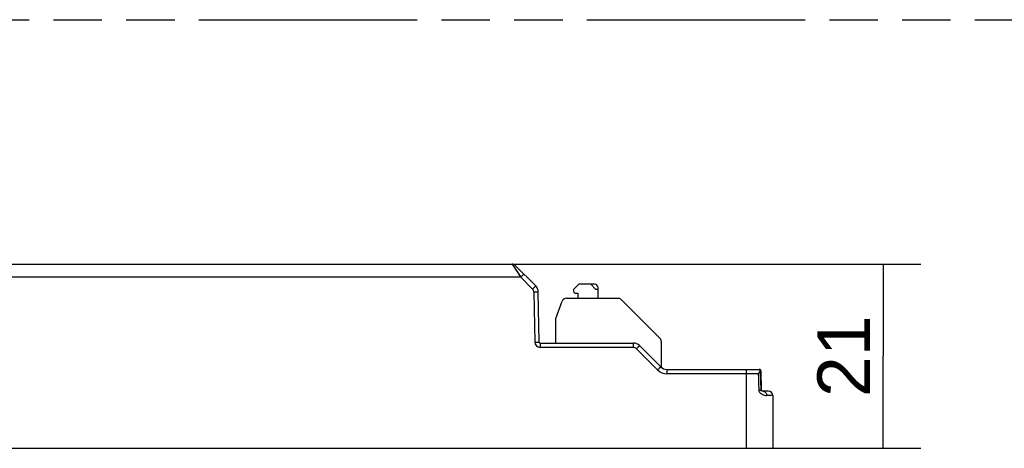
# Model space of a CAD drawing. Header units: millimetres. Extents: x 0 to 210, y 0 to 297.
# Tile 14 of 22: x 89 to 129, y 166 to 183. Entities that reach past the tile are written whole.
import ezdxf
from ezdxf.enums import TextEntityAlignment as Align

# ---------------------------------------------------------------- set-up
doc = ezdxf.new("R2010")
doc.units = ezdxf.units.MM
doc.header["$LTSCALE"] = 19.36
doc.linetypes.add('PHANTOM', pattern=[0.8, 0.45, -0.05, 0.1, -0.05, 0.1, -0.05])
doc.layers.get('0').update_dxf_attribs({"linetype": 'CONTINUOUS'})
doc.layers.add('DEFAULT_3', color=7, linetype='PHANTOM')
doc.layers.add('Z_DIM_2D', color=7, linetype='CONTINUOUS')
doc.styles.add('TEXTSTYLE_3', font='helveticaneueltw1g-ltcn.otf')
doc.dimstyles.new('DIMSTYLE_2', dxfattribs={"dimtxt": 2.1, "dimasz": 3.5, "dimexe": 1.5, "dimexo": 0, "dimgap": 0.525, "dimtad": 1, "dimdec": 3, "dimlfac": 2.857143, "dimdsep": 46, "dimtxsty": 'TEXTSTYLE_3', "dimblk": '_FILLED', "dimblk1": '_FILLED', "dimblk2": '_FILLED', "dimcen": 0.09, "dimclrt": 5, "dimadec": 3, "dimazin": 2, "dimtp": 0.2, "dimtm": 0.2, "dimtfac": 1, "dimtdec": 3, "dimtofl": 0, "dimtmove": 0, "dimatfit": 3, "dimldrblk": '_FILLED', "dimfxl": 0, "dimtolj": 1, "dimarcsym": 0})

# ---------------------------------------------------------------- blocks, each defined once
blk = doc.blocks.new('*D6')
at = {"layer": 'Z_DIM_2D', "color": 2, "linetype": 'Continuous', "transparency": 16777216}
for p, q in [((109.091, 172.932), (125.406, 172.932)), ((123.906, 172.932), (123.906, 169.257)), ((123.906, 165.582), (123.906, 169.257)), ((118.016, 165.582), (125.406, 165.582))]:
    blk.add_line(p, q, dxfattribs=at)
at = {"layer": 'Z_DIM_2D', "color": 5, "linetype": 'Continuous', "transparency": 16777216, "style": 'TEXTSTYLE_3'}
blk.add_text('21', height=2.1, rotation=90, dxfattribs=at).set_placement((123.381, 169.257), align=Align.CENTER)
blk = doc.blocks.new('_FILLED')
at = {"color": 0, "linetype": 'ByBlock'}
blk.add_solid([(0, 0), (-1, 0.125), (-1, -0.125)], dxfattribs=at)
blk = doc.blocks.new('_NONE')

msp = doc.modelspace()

# ---------------------------------------------------------------- linework, layer by layer
at = {"color": 7, "linetype": 'Continuous'}
for p, q in [((67.20073, 172.93152), (109.09076, 172.93152)), ((109.2145, 172.88026), (110.03678, 172.05798)), ((110.17416, 169.81591), (110.13923, 171.81661)), ((111.54324, 171.91652), (111.75324, 172.12652)), ((111.54324, 171.91652), (111.54324, 171.84652)), ((111.61324, 171.77652), (111.71824, 171.77652)), ((111.71824, 171.77652), (111.71824, 171.56652)), ((112.38324, 172.12652), (111.75324, 172.12652)), ((112.43875, 171.91652), (112.24076, 172.12652)), ((112.52324, 171.91652), (112.43875, 171.91652)), ((112.52324, 171.56652), (112.52324, 171.98652)), ((110.84324, 170.76152), (111.09433, 171.45137)), ((111.25878, 171.56652), (113.32576, 171.56652)), ((113.4495, 171.51526), (114.99199, 169.97277)), ((110.84324, 169.78152), (110.84324, 170.76152)), ((115.04324, 169.84903), (115.04324, 168.82086)), ((110.20915, 169.78152), (113.93577, 169.78152)), ((114.18326, 169.67901), (115.02823, 168.83403)), ((115.27572, 168.73152), (118.96654, 168.73152)), ((118.97354, 168.73117), (118.96659, 168.73152)), ((119.03611, 167.89419), (119.01533, 168.67843)), ((119.02261, 168.67777), (119.04296, 167.8941)), ((119.0414, 167.87312), (119.022, 167.87695)), ((119.04931, 167.8715), (119.0414, 167.87312)), ((119.05776, 167.86971), (119.04931, 167.8715)), ((119.07023, 167.86697), (119.05776, 167.86971)), ((119.09079, 167.86241), (119.07023, 167.86697)), ((119.09925, 167.86058), (119.09079, 167.86241)), ((119.32158, 167.85652), (119.12111, 167.85652)), ((119.49658, 167.68228), (119.50574, 165.58152)), ((56.78574, 165.58152), (119.50574, 165.58152))]:
    msp.add_line(p, q, dxfattribs=at)
at = {"color": 9, "linetype": 'Continuous'}
for p, q in [((109.09076, 172.93152), (109.43923, 172.40881)), ((109.10891, 172.90453), (109.13923, 172.85856)), ((109.18299, 172.79323), (109.21052, 172.75186)), ((109.24175, 172.7051), (109.27588, 172.65382)), ((109.43923, 172.40881), (66.85226, 172.40881)), ((109.35052, 172.54184), (109.39312, 172.47762)), ((109.43923, 172.40881), (109.91298, 171.93506)), ((109.96426, 171.81428), (109.99918, 169.81362)), ((110.20915, 169.78152), (110.20915, 169.60728)), ((113.93575, 169.60728), (110.20915, 169.60728)), ((113.93577, 169.60728), (113.93577, 169.78152)), ((114.05953, 169.55601), (114.90449, 168.71105)), ((115.27572, 168.73152), (115.27572, 168.55728)), ((118.45574, 165.58152), (118.45574, 168.73152)), ((118.92231, 168.55728), (115.27572, 168.55728)), ((119.49658, 167.68228), (119.25559, 167.68228))]:
    msp.add_line(p, q, dxfattribs=at)
msp.add_lwpolyline([(109.09076, 172.93152), (109.09264, 172.92863), (109.10891, 172.90453)], dxfattribs=at)
at = {"color": 7, "linetype": 'Continuous'}
for points in [[(119.01532, 168.67834), (119.01521, 168.6808), (119.01278, 168.69452), (119.00691, 168.70735), (118.99848, 168.71744), (118.9881, 168.72482), (118.97601, 168.72954), (118.96316, 168.73143), (118.95998, 168.73149)], [(119.01054, 168.71201), (119.00025, 168.72156), (118.98762, 168.72805), (118.97354, 168.73117)], [(119.0226, 168.67774), (119.02189, 168.6858), (119.01804, 168.69954), (119.01054, 168.71201)], [(119.04503, 167.86818), (119.04519, 167.86806), (119.04535, 167.86794), (119.04531, 167.86797), (119.04505, 167.86822), (119.04459, 167.86869), (119.04383, 167.86957), (119.04274, 167.87103), (119.04139, 167.87315), (119.03979, 167.87618), (119.03827, 167.88003), (119.03703, 167.88482), (119.03629, 167.89034), (119.03609, 167.89419)], [(119.05005, 167.87134), (119.04875, 167.87342), (119.04732, 167.8761), (119.04591, 167.87929), (119.04464, 167.88299), (119.04362, 167.8873), (119.04301, 167.89205), (119.04291, 167.89409)], [(119.12192, 167.8565), (119.12146, 167.85654), (119.12042, 167.85666), (119.11878, 167.85687), (119.11656, 167.85721), (119.11373, 167.85769), (119.11048, 167.85829), (119.10701, 167.85896), (119.10328, 167.85973), (119.09925, 167.86058)]]:
    msp.add_lwpolyline(points, dxfattribs=at)
for centre, radius, start, end in [((109.09076, 172.75652), 0.175, 45, 90), ((109.78929, 171.8105), 0.35, 1, 44.997983), ((111.61324, 171.84652), 0.07, 180, 270), ((112.38324, 171.98652), 0.14, 0, 90), ((111.25878, 171.39152), 0.175, 90, 160), ((113.32576, 171.39152), 0.175, 45, 90), ((110.20915, 169.81652), 0.035, 181, 269.999971), ((114.86824, 169.84903), 0.175, 0, 45), ((113.93577, 169.43152), 0.35, 45.000021, 90), ((115.27572, 169.08152), 0.35, 225, 270), ((119.32158, 167.68152), 0.175, 0.25, 90)]:
    msp.add_arc(centre, radius, start, end, dxfattribs=at)
at = {"color": 9, "linetype": 'Continuous'}
for centre, radius, start, end in [((109.78928, 171.81126), 0.175, 0.986593, 45.02234), ((110.20919, 169.81732), 0.21004, 181.01084, 269.989435), ((113.93577, 169.43229), 0.17499, 44.991217, 90.006214), ((115.27573, 169.08231), 0.52503, 225.001174, 269.998952), ((118.96623, 168.70465), 0.0269, 63.539619, 76.978584), ((118.99695, 168.67714), 0.02565, 1.481162, 5.560857)]:
    msp.add_arc(centre, radius, start, end, dxfattribs=at)
for points, knots in [([(109.56297, 172.53179), (109.5628, 172.53196), (109.56204, 172.53051), (109.56047, 172.52973), (109.55769, 172.52659), (109.55163, 172.52091), (109.54111, 172.5103), (109.52534, 172.49474), (109.50603, 172.47548), (109.4769, 172.44646), (109.45438, 172.42396), (109.43923, 172.40881)], [0, 0, 0, 0, 0.00410935, 0.01679381, 0.03863118, 0.0701951, 0.16323793, 0.29272097, 0.45259172, 0.63162365, 1, 1, 1, 1]), ([(110.03678, 172.05799), (110.03658, 172.05819), (110.0357, 172.05652), (110.03396, 172.05565), (110.03096, 172.05227), (110.02479, 172.04647), (110.01446, 172.03605), (109.99927, 172.02106), (109.98078, 172.00263), (109.95165, 171.9736), (109.92878, 171.95075), (109.91303, 171.93501)], [0, 0, 0, 0, 0.0048401, 0.01923493, 0.04304066, 0.07608537, 0.16842492, 0.29275201, 0.44419626, 0.61704679, 1, 1, 1, 1]), ([(110.13923, 171.81661), (110.13923, 171.81689), (110.13744, 171.81635), (110.13556, 171.81692), (110.13104, 171.81661), (110.12255, 171.81674), (110.10782, 171.81646), (110.08641, 171.81626), (110.06022, 171.81587), (110.01899, 171.81525), (109.98658, 171.81471), (109.96426, 171.81432)], [0, 0, 0, 0, 0.00485437, 0.01926501, 0.04309164, 0.07616214, 0.16856302, 0.29295004, 0.44443316, 0.61727937, 1, 1, 1, 1]), ([(109.99918, 169.81362), (110.02065, 169.81399), (110.05256, 169.81453), (110.09379, 169.81515), (110.12115, 169.81556), (110.14339, 169.81576), (110.15838, 169.81605), (110.16672, 169.81591), (110.17091, 169.8162), (110.17259, 169.81569), (110.17415, 169.81615), (110.17416, 169.81591)], [0, 0, 0, 0, 0.36808488, 0.54713495, 0.70708123, 0.83664882, 0.92975681, 0.96133977, 0.98318851, 0.99588012, 1, 1, 1, 1]), ([(114.18326, 169.67901), (114.18306, 169.6792), (114.18218, 169.67754), (114.18044, 169.67666), (114.17744, 169.67328), (114.17128, 169.66749), (114.16094, 169.65707), (114.14575, 169.64208), (114.12726, 169.62364), (114.09813, 169.59462), (114.07526, 169.57177), (114.05951, 169.55603)], [0, 0, 0, 0, 0.00484005, 0.01923535, 0.04304137, 0.07608608, 0.16842567, 0.29275137, 0.44419367, 0.61704278, 1, 1, 1, 1]), ([(114.90449, 168.71105), (114.91964, 168.7262), (114.94216, 168.7487), (114.97129, 168.77773), (114.9906, 168.79698), (115.00637, 168.81254), (115.01689, 168.82315), (115.02295, 168.82883), (115.02573, 168.83197), (115.02729, 168.83276), (115.02806, 168.8342), (115.02823, 168.83403)], [0, 0, 0, 0, 0.36837773, 0.54741007, 0.7072809, 0.83676371, 0.92980607, 0.9613697, 0.98320677, 0.99589092, 1, 1, 1, 1]), ([(118.9223, 168.55729), (118.94604, 168.57773), (118.97794, 168.6078), (119.00767, 168.64987), (119.01551, 168.66982), (119.01532, 168.67833)], [0, 0, 0, 0, 0.60518137, 0.8355536, 1, 1, 1, 1]), ([(118.9848, 168.66423), (118.97879, 168.64618), (118.9597, 168.60901), (118.93606, 168.57496), (118.92231, 168.55728)], [0, 0, 0, 0, 0.45911786, 1, 1, 1, 1]), ([(118.95998, 168.73152), (118.96653, 168.73152), (118.9799, 168.72883), (118.99151, 168.71105), (118.99161, 168.68841), (118.98763, 168.67274), (118.9848, 168.66423)], [0, 0, 0, 0, 0.22916224, 0.43609041, 0.68615942, 1, 1, 1, 1]), ([(119.03609, 167.89419), (119.03608, 167.89365), (119.03271, 167.89439), (119.02913, 167.8932), (119.02067, 167.89332), (119.01022, 167.89265), (118.99666, 167.89222), (118.97409, 167.89139), (118.95596, 167.89084), (118.94319, 167.89045)], [0, 0, 0, 0, 0.01749634, 0.06903181, 0.1535758, 0.26979105, 0.41540246, 0.5878058, 1, 1, 1, 1]), ([(118.94319, 167.89045), (118.94372, 167.87303), (118.95746, 167.83286), (119.01133, 167.77519), (119.08435, 167.72898), (119.17002, 167.69361), (119.22535, 167.68229), (119.25559, 167.68229)], [0, 0, 0, 0, 0.13089272, 0.30440905, 0.58395318, 0.77290936, 1, 1, 1, 1]), ([(119.04291, 167.89409), (119.04289, 167.89465), (119.03943, 167.89368), (119.03801, 167.89433), (119.03638, 167.89434)], [0, 0, 0, 0, 0.25275187, 1, 1, 1, 1]), ([(119.12111, 167.85652), (119.13878, 167.85652), (119.17614, 167.84639), (119.22031, 167.80615), (119.2489, 167.7488), (119.25552, 167.7048), (119.25559, 167.68228)], [0, 0, 0, 0, 0.21924068, 0.45759302, 0.72066451, 1, 1, 1, 1])]:
    msp.add_open_spline(points, degree=3, knots=knots, dxfattribs=at)
for points in [[(118.97229, 168.73086), (118.97041, 168.73129), (118.96847, 168.73152), (118.96654, 168.73152)], [(119.01337, 168.6939), (119.01701, 168.69187), (119.02013, 168.68832), (119.02148, 168.68437)], [(119.02148, 168.68437), (119.022, 168.68284), (119.02233, 168.68124), (119.02248, 168.67963)]]:
    msp.add_open_spline(points, degree=3, dxfattribs=at)
at = {"color": 7, "linetype": 'Continuous'}
msp.add_open_spline([(118.92229, 168.55728), (118.92404, 168.50171), (118.92955, 168.36283), (118.93417, 168.14048), (118.94057, 167.9738), (118.94319, 167.89045)], degree=3, knots=[0, 0, 0, 0, 0.24999701, 0.625004, 1, 1, 1, 1], dxfattribs=at)
at = {"layer": 'DEFAULT_3', "color": 91, "linetype": 'PHANTOM', "true_color": 0x80ff80}
msp.add_line((50.12864, 182.68), (150.12864, 182.68), dxfattribs=at)

# ---------------------------------------------------------------- dimensions: what is measured, and where the dimension line sits
at = {"layer": 'Z_DIM_2D', "color": 2, "linetype": 'Continuous'}
dim = msp.add_linear_dim(base=(123.90599, 165.58152), p1=(109.09076, 172.93152), p2=(118.01624, 165.58152), angle=270, dimstyle='DIMSTYLE_2', override={"dimblk1": 'NONE', "dimblk2": 'NONE', "dimsah": 1}, dxfattribs=at)
dim.commit()
dim.dimension.update_dxf_attribs({"geometry": '*D6', "text_midpoint": (123.90599, 169.04103), "dimtype": 160})

doc.saveas('drawing.dxf')
